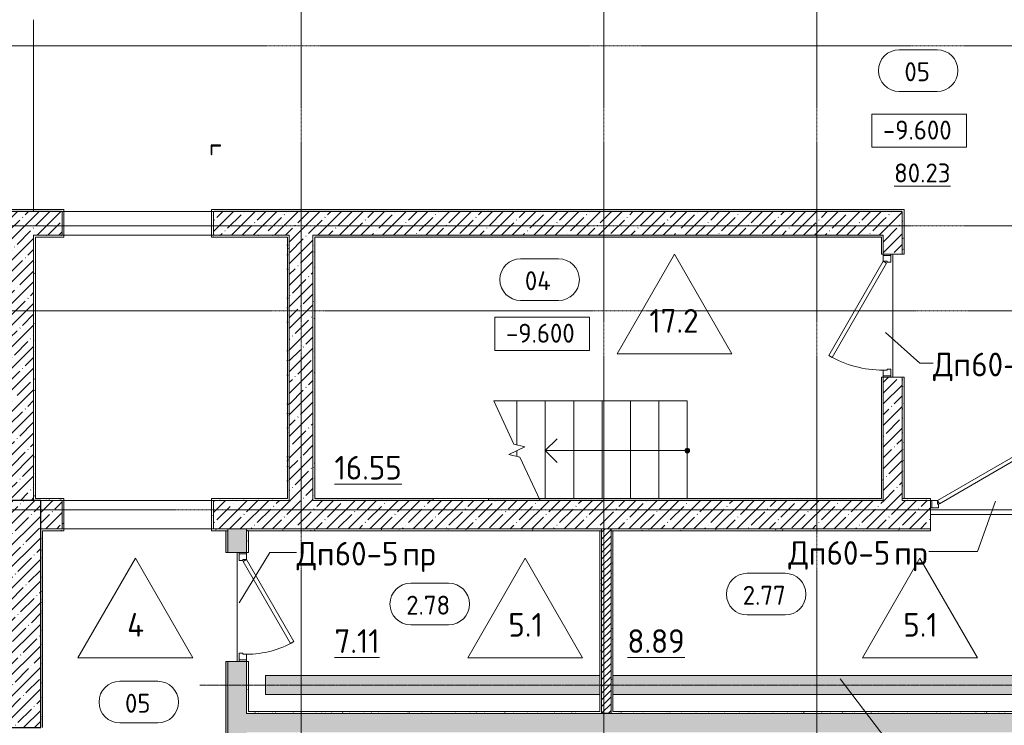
# Model space of a CAD drawing. Header units: millimetres. Extents: x 25887 to 100685, y -10965 to 131188.
# Tile 28 of 49: x 46502 to 56904, y 86675 to 94125. Entities that reach past the tile are written whole.
import ezdxf

# ---------------------------------------------------------------- set-up
doc = ezdxf.new("R2010")
doc.units = ezdxf.units.MM
for name, pattern in [('4_ Штрихпунктир_ 10 х 2 мм', [14, 10, -2, 0, -2]), ('4_ Штрихпунктир_ 15 х 2 мм', [19, 15, -2, 0, -2]), ('Штриховая', [5, 3, -2])]:
    doc.linetypes.add(name, pattern=pattern)
for name, color, linetype, lineweight in [('A-AREA-IDEN', 7, 'Continuous', 5), ('A-DETL', 7, 'Continuous', 25), ('A-DOOR', 7, 'Continuous', 13), ('A-DOOR-FRAM', 7, 'Continuous', 13), ('A-DOOR-IDEN', 7, 'Continuous', 5), ('A-DOOR-OPNG', 7, 'Continuous', 13), ('A-FLOR', 7, 'Continuous', 13), ('A-FLOR-IDEN', 7, 'Continuous', 5), ('A-WALL', 7, 'Continuous', 13), ('A-WALL-PATT', 7, 'Continuous', 13), ('G-ANNO-DIMS', 7, 'Continuous', 5), ('G-ANNO-TEXT', 7, 'Continuous', 5), ('I-WALL', 7, 'Continuous', 13), ('M-EQPM', 7, 'Continuous', 13), ('S-COLS', 7, 'Continuous', 25), ('S-GRID', 7, 'Continuous', 5), ('S-STRS', 7, 'Continuous', 13), ('S-STRS-ANNO', 7, 'Continuous', 5), ('S-STRS-MBND', 7, 'Continuous', 13)]:
    doc.layers.add(name, color=color, linetype=linetype, lineweight=lineweight)
doc.styles.add('GOST Common_2', font='GOST_Common.ttf', dxfattribs={"height": 200})
doc.styles.add('GOST Common_3', font='GOST_Common.ttf', dxfattribs={"height": 250})
pattern_1 = [(0, (0, 0), (203.2, 50.8), [3.353, -149.047, 3.353, -149.047, -812.8]), (0, (0, 0), (203.2, 50.8), [-304.8, 3.353, -301.447, 3.353, -149.047, -355.6]), (0, (0, 0), (203.2, 50.8), [-762, 3.353, -98.247, 3.353, -250.647]), (120, (76.2, 25.4), (-145.59409, 150.576362), [3.353, -149.047, 3.353, -149.047, -812.8]), (120, (76.2, 25.4), (-145.59409, 150.576362), [-304.8, 3.353, -301.447, 3.353, -149.047, -355.6]), (120, (76.2, 25.4), (-145.59409, 150.576362), [-762, 3.353, -98.247, 3.353, -250.647]), (240, (101.6, 127), (-57.60591, -201.376362), [3.353, -149.047, 3.353, -149.047, -812.8]), (240, (101.6, 127), (-57.60591, -201.376362), [-304.8, 3.353, -301.447, 3.353, -149.047, -355.6]), (240, (101.6, 127), (-57.60591, -201.376362), [-762, 3.353, -98.247, 3.353, -250.647])]
pattern_2 = [(135, (150.28, 188.64), (-282.8427, 3e-14), [5, -395]), (135, (174.9, 237.36), (-282.8427, 3e-14), [5, -395]), (135, (211.96, 236.53), (-282.8427, 3e-14), [5, -395]), (135, (114.96, 223.96), (-282.8427, 3e-14), [5, -395]), (135, (77.54, 223.96), (-282.8427, 3e-14), [5, -395]), (135, (57.44, 184.52), (-282.8427, 3e-14), [5, -395]), (135, (66.21, 142.9), (-282.8427, 3e-14), [5, -395]), (135, (107.33, 161), (-282.8427, 3e-14), [5, -395]), (135, (99.08, 130.94), (-282.8427, 3e-14), [5, -395]), (135, (22.6, 136.46), (-282.8427, 3e-14), [5, -395]), (135, (21.16, 168.08), (-282.8427, 3e-14), [5, -395]), (135, (46.13, 96.12), (-282.8427, 3e-14), [5, -395]), (135, (3.54, 74.6), (-282.8427, 3e-14), [5, -395]), (135, (40.3, 47.56), (-282.8427, 3e-14), [5, -395]), (135, (39.77, 18.47), (-282.8427, 3e-14), [5, -395]), (135, (76.94, 37.28), (-282.8427, 3e-14), [5, -395]), (135, (114.18, 62.4), (-282.8427, 3e-14), [5, -395]), (135, (139.87, 90.2), (-282.8427, 3e-14), [5, -395]), (135, (141.44, 15.82), (-282.8427, 3e-14), [5, -395]), (135, (188.69, 26.73), (-282.8427, 3e-14), [5, -395]), (135, (176.14, 51.36), (-282.8427, 3e-14), [5, -395]), (135, (177.03, 0), (-282.8427, 3e-14), [5, -395]), (135, (276.61, 8.22), (-282.8427, 3e-14), [5, -395]), (135, (271.19, 31.72), (-282.8427, 3e-14), [5, -395]), (135, (268.29, 119.65), (-282.8427, 3e-14), [5, -395]), (135, (237.92, 101.95), (-282.8427, 3e-14), [5, -395]), (135, (237.92, 158.27), (-282.8427, 3e-14), [5, -395]), (135, (260.4, 204.35), (-282.8427, 3e-14), [5, -395]), (135, (275.54, 235.4), (-282.8427, 3e-14), [5, -395]), (135, (117.62, 268.96), (-282.8427, 3e-14), [5, -395]), (135, (203.62, 273.83), (-282.8427, 3e-14), [5, -395]), (135, (47.24, 279.3), (-282.8427, 3e-14), [5, -395]), (135, (23.2, 266.16), (-282.8427, 3e-14), [5, -395]), (135, (42.78, 232.52), (-282.8427, 3e-14), [5, -395]), (135, (177.76, 90.57), (-282.8427, 3e-14), [5, -395]), (135, (181.12, 121.8), (-282.8427, 3e-14), [5, -395]), (135, (206.73, 172.06), (-282.8427, 3e-14), [5, -395]), (135, (143.14, 136.62), (-282.8427, 3e-14), [5, -395]), (135, (211.51, 131.86), (-282.8427, 3e-14), [5, -395]), (135, (81.47, 95.1), (-282.8427, 3e-14), [5, -395]), (135, (235.13, 60.46), (-282.8427, 3e-14), [5, -395]), (135, (242.24, 4.89), (-282.8427, 3e-14), [5, -395]), (45, (0, 106.07), (-282.8427, 0), []), (45, (106.07, 0), (-282.8427, 0), []), (45, (176.78, 0), (-282.8427, 0), []), (45, (0, 176.78), (-282.8427, 0), [])]
pattern_3 = [(45, (0, 0), (-114.04925, 114.04925), []), (45, (114.05, 0), (-114.04925, 114.04925), [201.612, -40.322, 3.353, -36.97])]

# ---------------------------------------------------------------- blocks, each defined once
blk = doc.blocks.new('АР_Фахверк_Уголок равнополоч__ГОСТ 8509-93 - L 100x8-6513038--02_Подвал_МП_часть Б')
at = {"layer": 'S-COLS'}
for p, q in [((-27.5, 72.5), (-27.5, -27.5)), ((-23.5, 72.5), (-27.5, 72.5)), ((-19.5, -7.5), (-19.5, 68.5)), ((-27.5, -27.5), (72.5, -27.5)), ((68.5, -19.5), (-7.5, -19.5)), ((72.5, -27.5), (72.5, -23.5))]:
    blk.add_line(p, q, dxfattribs=at)
for centre, radius, start, end in [((-23.5, 68.5), 4, 0, 90), ((-7.5, -7.5), 12, 180, 270), ((68.5, -23.5), 4, 0, 90)]:
    blk.add_arc(centre, radius, start, end, dxfattribs=at)
blk = doc.blocks.new('Наметкина 10_РД_АР_К2_R21_poliektova_rvt-1--02_Подвал_МП_часть Б')
at = {"layer": 'S-COLS', "lineweight": 25, "rotation": 269.9999999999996}
blk.add_blockref('АР_Фахверк_Уголок равнополоч__ГОСТ 8509-93 - L 100x8-6513038--02_Подвал_МП_часть Б', (48551, 92774), dxfattribs=at)
blk = doc.blocks.new('Наметкина 10_РД_АР_П_Отделка_R21_rvt-1--02_Подвал_МП_часть Б')
at = {"layer": 'A-WALL-PATT', "lineweight": 5}
h = blk.add_hatch(dxfattribs=at)
h.set_pattern_fill('FP_25', color=256, style=0, pattern_type=2)
h.set_pattern_definition(pattern_1)
h.paths.add_polyline_path([(55825, 92100), (55825, 92120), (48550, 92120), (48550, 92100), (52195, 92100)])
h.paths.add_polyline_path([(46950, 92100), (46950, 92120), (46400, 92120), (46400, 92100)])
h = blk.add_hatch(dxfattribs=at)
h.set_pattern_fill('FP_25', color=256, style=0, pattern_type=2)
h.set_pattern_definition(pattern_1)
h.paths.add_polyline_path([(48550, 91830), (48550, 92120), (48530, 92120), (48530, 91830)])
h = blk.add_hatch(dxfattribs=at)
h.set_pattern_fill('FP_25', color=256, style=0, pattern_type=2)
h.set_pattern_definition(pattern_1)
h.paths.add_polyline_path([(55845, 89070), (55845, 90350), (55825, 90350), (55825, 89070)])
h.paths.add_polyline_path([(55845, 91650), (55845, 92120), (55825, 92120), (55825, 91650)])
h = blk.add_hatch(dxfattribs=at)
h.set_pattern_fill('FP_25', color=256, style=0, pattern_type=2)
h.set_pattern_definition(pattern_1)
h.paths.add_polyline_path([(46650, 89050), (46670, 89050), (46670, 91850), (46650, 91850), (46650, 90105)])
h = blk.add_hatch(dxfattribs=at)
h.set_pattern_fill('FP_25', color=256, style=0, pattern_type=2)
h.set_pattern_definition(pattern_1)
h.paths.add_polyline_path([(49330, 91830), (49330, 91850), (48550, 91850), (48550, 91830)])
h.paths.add_polyline_path([(46670, 91830), (46950, 91830), (46950, 91850), (46670, 91850)])
h = blk.add_hatch(dxfattribs=at)
h.set_pattern_fill('FP_25', color=256, style=0, pattern_type=2)
h.set_pattern_definition(pattern_1)
h.paths.add_polyline_path([(49330, 89050), (49350, 89050), (49350, 91850), (49330, 91850), (49330, 89070)])
h = blk.add_hatch(dxfattribs=at)
h.set_pattern_fill('FP_25', color=256, style=0, pattern_type=2)
h.set_pattern_definition(pattern_1)
h.paths.add_polyline_path([(49600, 89050), (49620, 89050), (49620, 91850), (49600, 91850), (49600, 90105)])
h = blk.add_hatch(dxfattribs=at)
h.set_pattern_fill('FP_25', color=256, style=0, pattern_type=2)
h.set_pattern_definition(pattern_1)
h.paths.add_polyline_path([(55605, 91830), (55625, 91830), (55625, 91850), (49620, 91850), (49620, 91830), (52195, 91830)])
h = blk.add_hatch(dxfattribs=at)
h.set_pattern_fill('FP_25', color=256, style=0, pattern_type=2)
h.set_pattern_definition(pattern_1)
h.paths.add_polyline_path([(55625, 89070), (55625, 90350), (55605, 90350), (55605, 89070)])
h.paths.add_polyline_path([(55625, 91650), (55625, 91830), (55605, 91830), (55605, 91650)])
h = blk.add_hatch(dxfattribs=at)
h.set_pattern_fill('FP_25', color=256, style=0, pattern_type=2)
h.set_pattern_definition(pattern_1)
h.paths.add_polyline_path([(48550, 89050), (49330, 89050), (49330, 89070), (48550, 89070)])
h.paths.add_polyline_path([(46950, 89050), (46950, 89070), (46670, 89070), (46670, 89050), (46725, 89050)])
h = blk.add_hatch(dxfattribs=at)
h.set_pattern_fill('FP_25', color=256, style=0, pattern_type=2)
h.set_pattern_definition(pattern_1)
h.paths.add_polyline_path([(46970, 88730), (46970, 89070), (46950, 89070), (46950, 88730)])
h = blk.add_hatch(dxfattribs=at)
h.set_pattern_fill('FP_25', color=256, style=0, pattern_type=2)
h.set_pattern_definition(pattern_1)
h.paths.add_polyline_path([(48530, 88730), (48550, 88730), (48550, 89070), (48530, 89070), (48530, 88783)])
h = blk.add_hatch(dxfattribs=at)
h.set_pattern_fill('FP_25', color=256, style=0, pattern_type=2)
h.set_pattern_definition(pattern_1)
h.paths.add_polyline_path([(55625, 89050), (55625, 89070), (51455, 89070), (51455, 89050), (52195, 89050)])
h.paths.add_polyline_path([(50282, 89050), (50869, 89050), (50869, 89070), (49620, 89070), (49620, 89050)])
h = blk.add_hatch(dxfattribs=at)
h.set_pattern_fill('FP_25', color=256, style=0, pattern_type=2)
h.set_pattern_definition(pattern_1)
h.paths.add_polyline_path([(57275, 89050), (58605, 89050), (58605, 89070), (57275, 89070)])
h.paths.add_polyline_path([(56020, 89050), (56125, 89050), (56125, 89070), (55825, 89070), (55825, 89050)])
h = blk.add_hatch(dxfattribs=at)
h.set_pattern_fill('FP_25', color=256, style=0, pattern_type=2)
h.set_pattern_definition(pattern_1)
h.paths.add_polyline_path([(48550, 88730), (48700, 88730), (48700, 88750), (48550, 88750)])
h.paths.add_polyline_path([(46950, 88730), (46950, 88750), (46725, 88750), (46725, 88730), (46745, 88730)])
h = blk.add_hatch(dxfattribs=at)
h.set_pattern_fill('FP_25', color=256, style=0, pattern_type=2)
h.set_pattern_definition(pattern_1)
h.paths.add_polyline_path([(46745, 86650), (46745, 88730), (46725, 88730), (46725, 86650)])
h = blk.add_hatch(dxfattribs=at)
h.set_pattern_fill('FP_25', color=256, style=0, pattern_type=2)
h.set_pattern_definition(pattern_1)
h.paths.add_polyline_path([(48700, 81820), (48700, 87350), (48680, 87350), (48680, 81820)])
h.paths.add_polyline_path([(48700, 88500), (48700, 88730), (48680, 88730), (48680, 88500)])
h = blk.add_hatch(dxfattribs=at)
h.set_pattern_fill('FP_25', color=256, style=0, pattern_type=2)
h.set_pattern_definition(pattern_1)
h.paths.add_polyline_path([(52650, 88730), (52650, 88750), (48900, 88750), (48900, 88730), (52195, 88730)])
h = blk.add_hatch(dxfattribs=at)
h.set_pattern_fill('FP_25', color=256, style=0, pattern_type=2)
h.set_pattern_definition(pattern_1)
h.paths.add_polyline_path([(48920, 86820), (48920, 87350), (48900, 87350), (48900, 86820)])
h.paths.add_polyline_path([(48900, 88500), (48920, 88500), (48920, 88730), (48900, 88730)])
h = blk.add_hatch(dxfattribs=at)
h.set_pattern_fill('FP_25', color=256, style=0, pattern_type=2)
h.set_pattern_definition(pattern_1)
h.paths.add_polyline_path([(52650, 86800), (52650, 88730), (52630, 88730), (52630, 86800)])
h = blk.add_hatch(dxfattribs=at)
h.set_pattern_fill('FP_25', color=256, style=0, pattern_type=2)
h.set_pattern_definition(pattern_1)
h.paths.add_polyline_path([(57405, 88730), (57405, 88750), (57275, 88750), (57275, 88730)])
h.paths.add_polyline_path([(56020, 88730), (56125, 88730), (56125, 88750), (52750, 88750), (52750, 88730)])
h = blk.add_hatch(dxfattribs=at)
h.set_pattern_fill('FP_25', color=256, style=0, pattern_type=2)
h.set_pattern_definition(pattern_1)
h.paths.add_polyline_path([(52770, 86820), (52770, 88730), (52750, 88730), (52750, 86820)])
h = blk.add_hatch(dxfattribs=at)
h.set_pattern_fill('FP_25', color=256, style=0, pattern_type=2)
h.set_pattern_definition(pattern_1)
h.paths.add_polyline_path([(52630, 86800), (52630, 86820), (48900, 86820), (48900, 86800), (52195, 86800)])
h = blk.add_hatch(dxfattribs=at)
h.set_pattern_fill('FP_25', color=256, style=0, pattern_type=2)
h.set_pattern_definition(pattern_1)
h.paths.add_polyline_path([(56020, 86800), (57425, 86800), (57425, 86820), (52750, 86820), (52750, 86800)])
at = {"layer": 'A-WALL'}
for p, q in [((46950, 92120), (46400, 92120)), ((46400, 92100), (46950, 92100)), ((46970, 92120), (46950, 92120)), ((46950, 92100), (46950, 91850)), ((46970, 91830), (46970, 92120)), ((48550, 92120), (48530, 92120)), ((48530, 92120), (48530, 91830)), ((55825, 92120), (48550, 92120)), ((48550, 92100), (55825, 92100)), ((48550, 91850), (48550, 92100)), ((55845, 92120), (55825, 92120)), ((55825, 92100), (55825, 91650)), ((55845, 91650), (55845, 92120)), ((46650, 91850), (46650, 89050)), ((46670, 91850), (46650, 91850)), ((46950, 91850), (46670, 91850)), ((49330, 91850), (48550, 91850)), ((49350, 91850), (49330, 91850)), ((49350, 89050), (49350, 91850)), ((49600, 91850), (49600, 89050)), ((49620, 91850), (49600, 91850)), ((55625, 91850), (49620, 91850)), ((55625, 91830), (55625, 91850)), ((46670, 91830), (46950, 91830)), ((46670, 89070), (46670, 91830)), ((46950, 91830), (46970, 91830)), ((48530, 91830), (48550, 91830)), ((48550, 91830), (49330, 91830)), ((49330, 91830), (49330, 89070)), ((49620, 91830), (55605, 91830)), ((49620, 89070), (49620, 91830)), ((55605, 91830), (55605, 91650)), ((55625, 91650), (55625, 91830)), ((55605, 91650), (55625, 91650)), ((55825, 91650), (55845, 91650)), ((55625, 90350), (55605, 90350)), ((55605, 90350), (55605, 89070)), ((55625, 89070), (55625, 90350)), ((55825, 90350), (55825, 89070)), ((55845, 90350), (55825, 90350)), ((55845, 89070), (55845, 90350)), ((46950, 89070), (46670, 89070)), ((46725, 89050), (46950, 89050)), ((46970, 89070), (46950, 89070)), ((46950, 89050), (46950, 88750)), ((46970, 88730), (46970, 89070)), ((48550, 89070), (48530, 89070)), ((48530, 89070), (48530, 88730)), ((49330, 89070), (48550, 89070)), ((48550, 89050), (49330, 89050)), ((48550, 88750), (48550, 89050)), ((49330, 89050), (49350, 89050)), ((49600, 89050), (49620, 89050)), ((50869, 89070), (49620, 89070)), ((49620, 89050), (50869, 89050)), ((50869, 89050), (50869, 89070)), ((50869, 89070), (51455, 89070)), ((55605, 89070), (51455, 89070)), ((51455, 89070), (51455, 89050)), ((51455, 89050), (55625, 89050)), ((55625, 89050), (55625, 89070)), ((56125, 89070), (55825, 89070)), ((55825, 89070), (55825, 89050)), ((55825, 89070), (55845, 89070)), ((55825, 89050), (56125, 89050)), ((56125, 89050), (56125, 89070)), ((46950, 88750), (46725, 88750)), ((46745, 88730), (46950, 88730)), ((46745, 86650), (46745, 88730)), ((46950, 88730), (46970, 88730)), ((48530, 88730), (48550, 88730)), ((48700, 88750), (48550, 88750)), ((48550, 88730), (48700, 88730)), ((48700, 88730), (48680, 88730)), ((48680, 88730), (48680, 88500)), ((48700, 88730), (48700, 88750)), ((48700, 88500), (48700, 88730)), ((52650, 88750), (48900, 88750)), ((48900, 88750), (48900, 88730)), ((48900, 88730), (48900, 88500)), ((48920, 88730), (48900, 88730)), ((48900, 88730), (52650, 88730)), ((48920, 88500), (48920, 88730)), ((52650, 88730), (52630, 88730)), ((52630, 88730), (52630, 86820)), ((52650, 88730), (52650, 88750)), ((52650, 86800), (52650, 88730)), ((56125, 88750), (52750, 88750)), ((52750, 88750), (52750, 88730)), ((52750, 88730), (52750, 86820)), ((52770, 88730), (52750, 88730)), ((52750, 88730), (56125, 88730)), ((52770, 86820), (52770, 88730)), ((56125, 88730), (56125, 88750)), ((48680, 88500), (48700, 88500)), ((48900, 88500), (48920, 88500)), ((48700, 87350), (48680, 87350)), ((48680, 87350), (48680, 81820)), ((48700, 81820), (48700, 87350)), ((48900, 87350), (48900, 86820)), ((48920, 87350), (48900, 87350)), ((48920, 86820), (48920, 87350)), ((48900, 86820), (48900, 86800)), ((48900, 86800), (52630, 86800)), ((52630, 86820), (48920, 86820)), ((52630, 86800), (52650, 86800)), ((52750, 86820), (52750, 86800)), ((52750, 86800), (57425, 86800)), ((57405, 86820), (52770, 86820))]:
    blk.add_line(p, q, dxfattribs=at)
blk = doc.blocks.new('АР_Дверь однопольная - 1150х2100h_кл_ коридор-4725531--02_Подвал_МП_часть Б')
at = {"layer": 'A-DOOR'}
for p, q in [((366, 600), (-500, 100)), ((-480, 65), (386, 565)), ((386, 565), (366, 600)), ((-500, 100), (-480, 65))]:
    blk.add_line(p, q, dxfattribs=at)
at = {"layer": 'A-DOOR', "lineweight": 5}
blk.add_arc((-500, 100), 1000, 360, 30, dxfattribs=at)
at = {"layer": 'A-DOOR-FRAM'}
for p, q in [((-560, 100), (-575, 100)), ((-560, 20), (-575, 20)), ((-500, 100), (-560, 100)), ((-560, 100), (-560, 20)), ((-560, 20), (-490, 20)), ((-500, 60), (-500, 100)), ((-490, 60), (-500, 60)), ((-490, 20), (-490, 60)), ((500, 60), (490, 60)), ((490, 60), (490, 20)), ((490, 20), (560, 20)), ((560, 100), (500, 100)), ((500, 100), (500, 60)), ((560, 20), (560, 100)), ((560, 100), (575, 100)), ((560, 20), (575, 20))]:
    blk.add_line(p, q, dxfattribs=at)
blk = doc.blocks.new('КР-Проем - Настраиваемый-1583614--02_Подвал_МП_часть Б')
at = {"layer": 'A-DOOR-OPNG'}
for p, q in [((-800, 125), (800, 125)), ((-800, -125), (800, -125))]:
    blk.add_line(p, q, dxfattribs=at)
blk = doc.blocks.new('КР-Проем - Настраиваемый-1583645--02_Подвал_МП_часть Б')
at = {"layer": 'A-DOOR-OPNG'}
for p, q in [((-800, 150), (800, 150)), ((-800, -150), (800, -150))]:
    blk.add_line(p, q, dxfattribs=at)
blk = doc.blocks.new('КР_Колонна_ЖБ_Прямоугольная - 400x2400h_B40-V17--02_Подвал_МП_часть Б')
at = {"layer": 'S-COLS', "lineweight": 5}
h = blk.add_hatch(dxfattribs=at)
h.set_pattern_fill('FP_21', color=256, style=0, pattern_type=2)
h.set_pattern_definition([(225, (46525, 87850), (114.04925, -114.04925), []), (225, (46410.95, 87850), (114.04925, -114.04925), [201.613, -40.323, 3.353, -36.97])])
h.paths.add_polyline_path([(200, 1200), (-200, 1200), (-200, -1200), (200, -1200)])
at = {"layer": 'S-COLS'}
for p, q in [((200, 1200), (-200, 1200)), ((-200, 1200), (-200, -1200)), ((200, -1200), (200, 1200)), ((-200, -1200), (200, -1200))]:
    blk.add_line(p, q, dxfattribs=at)
blk = doc.blocks.new('КР-Проем - Настраиваемый-3103461--02_Подвал_МП_часть Б')
at = {"layer": 'A-DOOR-OPNG'}
for p, q in [((-1012.5, 125), (1012.5, 125)), ((-1012.5, -125), (1012.5, -125))]:
    blk.add_line(p, q, dxfattribs=at)
blk = doc.blocks.new('АР_Лоток - 200х100h_ЛВ1-7902330--02_Подвал_МП_часть Б')
at = {"layer": 'M-EQPM', "true_color": 0xdddddd}
h = blk.add_hatch(color=254, dxfattribs=at)
h.paths.add_polyline_path([(6920, -100), (8305, -100), (8305, 100), (3670, 100), (3670, -100)])
h.paths.add_polyline_path([(3095, -100), (3530, -100), (3530, 100), (0, 100), (0, -100)])
h.paths.add_polyline_path([(12675, -100), (12675, 100), (12545, 100), (12545, -100)])
h.paths.add_polyline_path([(12405, -100), (12405, 100), (8445, 100), (8445, -100), (10744, -100)])
at = {"layer": 'M-EQPM'}
for p, q in [((3530, 100), (0, 100)), ((0, 100), (0, -100)), ((8305, 100), (3670, 100)), ((0, -100), (3530, -100)), ((3670, -100), (8305, -100))]:
    blk.add_line(p, q, dxfattribs=at)
blk = doc.blocks.new('АР_Дверь однопольная - 1300х2100h_лест__лифт_ холл-4726283--02_Подвал_МП_часть Б')
at = {"layer": 'A-DOOR'}
for p, q in [((-421, 675), (-441, 640)), ((-441, 640), (555, 65)), ((575, 100), (-421, 675)), ((555, 65), (575, 100))]:
    blk.add_line(p, q, dxfattribs=at)
at = {"layer": 'A-DOOR', "lineweight": 5}
blk.add_arc((575, 100), 1150, 150, 180, dxfattribs=at)
at = {"layer": 'A-DOOR-FRAM'}
for p, q in [((-635, 100), (-650, 100)), ((-635, 20), (-650, 20)), ((-575, 100), (-635, 100)), ((-635, 100), (-635, 20)), ((-635, 20), (-565, 20)), ((-575, 60), (-575, 100)), ((-565, 60), (-575, 60)), ((-565, 20), (-565, 60)), ((575, 60), (565, 60)), ((565, 60), (565, 20)), ((565, 20), (635, 20)), ((635, 100), (575, 100)), ((575, 100), (575, 60)), ((635, 20), (635, 100)), ((635, 100), (650, 100)), ((635, 20), (650, 20))]:
    blk.add_line(p, q, dxfattribs=at)
blk = doc.blocks.new('АР_Дверь однопольная - 1150х2100h_кл_ коридор-4725462--02_Подвал_МП_часть Б')
at = {"layer": 'A-DOOR'}
for p, q in [((366, 650), (-500, 150)), ((386, 615), (366, 650)), ((-480, 115), (386, 615)), ((-500, 150), (-480, 115))]:
    blk.add_line(p, q, dxfattribs=at)
at = {"layer": 'A-DOOR', "lineweight": 5}
blk.add_arc((-500, 150), 1000, 360, 30, dxfattribs=at)
at = {"layer": 'A-DOOR-FRAM'}
for p, q in [((-560, 150), (-575, 150)), ((-500, 150), (-560, 150)), ((-560, 150), (-560, 70)), ((-500, 110), (-500, 150)), ((-490, 110), (-500, 110)), ((-490, 70), (-490, 110)), ((500, 110), (490, 110)), ((490, 110), (490, 70)), ((560, 150), (500, 150)), ((500, 150), (500, 110)), ((560, 70), (560, 150)), ((560, 150), (575, 150)), ((-560, 70), (-575, 70)), ((-560, 70), (-490, 70)), ((490, 70), (560, 70)), ((560, 70), (575, 70))]:
    blk.add_line(p, q, dxfattribs=at)
blk = doc.blocks.new('Марка помещения _Номер_ - 2 мм-68851--02_Подвал_МП_часть Б')
at = {"layer": 'A-AREA-IDEN'}
for p, q in [((-2.03, 2.21), (1.97, 2.21)), ((-2.03, -2.19), (1.97, -2.19))]:
    blk.add_line(p, q, dxfattribs=at)
for centre, start, end in [((-2.03, 0.01), 90, 270), ((1.97, 0.01), 270, 90)]:
    blk.add_arc(centre, 2.2, start, end, dxfattribs=at)
blk = doc.blocks.new('Высотные отметки - Frame_2-749557--02_Подвал_МП_часть Б')
at = {"layer": 'G-ANNO-DIMS'}
for p, q in [((-5, 3.5), (-5, 0)), ((5, 3.5), (-5, 3.5)), ((5, 0), (5, 3.5)), ((-5, 0), (5, 0))]:
    blk.add_line(p, q, dxfattribs=at)
blk = doc.blocks.new('Марка полов - Марка полов-4106608--02_Подвал_МП_часть Б')
at = {"layer": 'A-FLOR-IDEN'}
for p, q in [((0, 7), (-6.06, -3.5)), ((6.06, -3.5), (0, 7)), ((-6.06, -3.5), (6.06, -3.5))]:
    blk.add_line(p, q, dxfattribs=at)

msp = doc.modelspace()

# ---------------------------------------------------------------- hatches: boundary and pattern name
at = {"layer": 'A-WALL-PATT', "lineweight": 5}
h = msp.add_hatch(dxfattribs=at)
h.set_pattern_fill('FP_3', color=256, style=0, pattern_type=2)
h.set_pattern_definition(pattern_3)
h.paths.add_polyline_path([(46400, 89050), (46650, 89050), (46650, 92100), (46400, 92100), (46400, 90105.183524)])
h = msp.add_hatch(dxfattribs=at)
h.set_pattern_fill('FP_3', color=256, style=0, pattern_type=2)
h.set_pattern_definition(pattern_3)
h.paths.add_polyline_path([(46950, 91850), (46950, 92100), (46650, 92100), (46650, 91850)])
h = msp.add_hatch(dxfattribs=at)
h.set_pattern_fill('FP_3', color=256, style=0, pattern_type=2)
h.set_pattern_definition(pattern_3)
h.paths.add_polyline_path([(55625, 91850), (55625, 92100), (48550, 92100), (48550, 91850), (52194.65305, 91850)])
h = msp.add_hatch(dxfattribs=at)
h.set_pattern_fill('FP_3', color=256, style=0, pattern_type=2)
h.set_pattern_definition(pattern_3)
h.paths.add_polyline_path([(55825, 89050), (55825, 90350), (55625, 90350), (55625, 89050)])
h.paths.add_polyline_path([(55825, 91650), (55825, 92100), (55625, 92100), (55625, 91650)])
h = msp.add_hatch(dxfattribs=at)
h.set_pattern_fill('FP_3', color=256, style=0, pattern_type=2)
h.set_pattern_definition(pattern_3)
h.paths.add_polyline_path([(49600, 89050), (49600, 91850), (49350, 91850), (49350, 89050)])
h = msp.add_hatch(dxfattribs=at)
h.set_pattern_fill('FP_3', color=256, style=0, pattern_type=2)
h.set_pattern_definition(pattern_3)
h.paths.add_polyline_path([(46950, 88750), (46950, 89050), (46725, 89050), (46725, 88750)])
h = msp.add_hatch(dxfattribs=at)
h.set_pattern_fill('FP_3', color=256, style=0, pattern_type=2)
h.set_pattern_definition(pattern_3)
h.paths.add_polyline_path([(61375, 88750), (61375, 89050), (57275, 89050), (57275, 88750), (59844.423313, 88750)])
h.paths.add_polyline_path([(56019.538182, 88750), (56125, 88750), (56125, 89050), (48550, 89050), (48550, 88750), (52194.65305, 88750)])
h = msp.add_hatch(dxfattribs=at)
h.set_pattern_fill('FP_1', color=256, style=0, pattern_type=2)
h.set_pattern_definition(pattern_2)
h.paths.add_polyline_path([(48718.5, 80505.199998), (48881.5, 80505.199998), (48888.217514, 80507.982484), (48891, 80514.699998), (48891, 80570.499998), (48892.610913, 80574.389086), (48896.5, 80575.999998), (48900, 80575.999998), (48900, 87350), (48700, 87350), (48700, 80575.999998), (48703.5, 80575.999998), (48707.389087, 80574.389086), (48709, 80570.499998), (48709, 80514.699998), (48711.782486, 80507.982484)])
h.paths.add_polyline_path([(48900, 88500), (48900, 88750), (48700, 88750), (48700, 88500)])
h = msp.add_hatch(dxfattribs=at)
h.set_pattern_fill('FP_2', color=256, style=0, pattern_type=2)
h.set_pattern_definition([(45, (0, 0), (-35.35534, 35.35534), [])])
h.paths.add_polyline_path([(52750, 86800), (52750, 88750), (52650, 88750), (52650, 86800)])
h = msp.add_hatch(dxfattribs=at)
h.set_pattern_fill('FP_1', color=256, style=0, pattern_type=2)
h.set_pattern_definition(pattern_2)
h.paths.add_polyline_path([(59844.423313, 86600), (64875, 86600), (64875, 86800), (48900, 86800), (48900, 86600), (56019.538182, 86600)])
at = {"layer": 'S-STRS-ANNO'}
h = msp.add_hatch(color=256, dxfattribs=at)
edge = h.paths.add_edge_path()
edge.add_arc((53555, 89575), 25, 0, 360)
msp.add_hatch(color=256, dxfattribs=at).paths.add_polyline_path([(53555, 89550), (53572.67767, 89557.32233), (53580, 89575), (53572.67767, 89592.67767), (53555, 89600), (53537.32233, 89592.67767), (53530, 89575), (53537.32233, 89557.32233)])

# ---------------------------------------------------------------- linework, layer by layer
at = {"layer": 'A-DETL', "linetype": '4_ Штрихпунктир_ 15 х 2 мм', "lineweight": 5}
msp.add_line((48405, 87100), (62125, 87100), dxfattribs=at)
at = {"layer": 'A-DOOR-IDEN'}
for p, q in [((55650.11782, 90822.365507), (56013.289649, 90498.435957)), ((56013.289649, 90498.435957), (56151.953789, 90498.435957)), ((56812.305061, 89042.672565), (56619.507431, 88508.529593)), ((48820.26539, 87967.758517), (49143.673314, 88501.06118)), ((49143.673314, 88501.06118), (49427.486156, 88501.06118)), ((56619.507431, 88508.529593), (56105.453789, 88508.529593))]:
    msp.add_line(p, q, dxfattribs=at)
at = {"layer": 'A-FLOR'}
for p, q in [((55725, 91650), (55725, 90350)), ((56125, 88900), (57275, 88900)), ((48800, 87350), (48800, 88500)), ((49100, 87000), (49100, 87200)), ((49100, 87200), (52630, 87200)), ((52770, 87200), (57405, 87200)), ((52630, 87000), (49100, 87000)), ((57405, 87000), (52770, 87000))]:
    msp.add_line(p, q, dxfattribs=at)
at = {"layer": 'A-WALL'}
for p, q in [((46950, 92100), (46400, 92100)), ((46950, 91850), (46950, 92100)), ((55825, 92100), (48550, 92100)), ((48550, 92100), (48550, 91850)), ((55825, 91650), (55825, 92100)), ((46650, 91850), (46950, 91850)), ((46650, 89050), (46650, 91850)), ((48550, 91850), (49350, 91850)), ((49350, 91850), (49350, 89050)), ((49600, 89050), (49600, 91850)), ((49600, 91850), (55625, 91850)), ((55625, 91850), (55625, 91650)), ((55625, 91650), (55825, 91650)), ((55625, 90350), (55625, 89050)), ((55825, 90350), (55625, 90350)), ((55825, 89050), (55825, 90350)), ((46950, 89050), (46725, 89050)), ((46950, 88750), (46950, 89050)), ((49350, 89050), (48550, 89050)), ((48550, 89050), (48550, 88750)), ((55625, 89050), (49600, 89050)), ((56125, 89050), (55825, 89050)), ((56125, 88750), (56125, 89050)), ((46725, 88750), (46950, 88750)), ((48550, 88750), (56125, 88750))]:
    msp.add_line(p, q, dxfattribs=at)
at = {"layer": 'A-WALL', "lineweight": 25}
msp.add_line((52750, 86800), (52650, 86800), dxfattribs=at)
at = {"layer": 'G-ANNO-TEXT'}
msp.add_line((55168.903866, 87164.952083), (56297.980986, 85690.527116), dxfattribs=at)
at = {"layer": 'I-WALL'}
for p, q in [((48700, 88750), (48700, 88500)), ((48900, 88500), (48900, 88750)), ((52650, 88750), (52650, 86800)), ((52750, 86800), (52750, 88750)), ((48700, 88500), (48900, 88500)), ((48700, 87350), (48700, 81800)), ((48900, 87350), (48700, 87350)), ((48900, 86800), (48900, 87350)), ((52650, 86800), (48900, 86800)), ((57425, 86800), (52750, 86800))]:
    msp.add_line(p, q, dxfattribs=at)
at = {"layer": 'S-GRID', "linetype": '4_ Штрихпунктир_ 10 х 2 мм'}
for p, q in [((49475, 80104.964717), (49475, 128910)), ((52675, 80104.964717), (52675, 128910)), ((54925, 80104.964717), (54925, 128910)), ((86550, 93850), (27912.537886, 93850)), ((86550, 91950), (27912.537886, 91950)), ((91551.922019, 91050), (27912.537886, 91050)), ((91551.922019, 91050), (28726.881318, 91050)), ((90640, 88950), (27912.537886, 88950))]:
    msp.add_line(p, q, dxfattribs=at)
at = {"layer": 'S-STRS'}
for p, q in [((51755, 90100), (51510.188479, 90100)), ((52055, 90100), (51755, 90100)), ((51755, 89635.269894), (51755, 90100)), ((52355, 90100), (52055, 90100)), ((52055, 89070), (52055, 90100)), ((52655, 90100), (52355, 90100)), ((52355, 89070), (52355, 90100)), ((52955, 90100), (52655, 90100)), ((52655, 89070), (52655, 90100)), ((53255, 90100), (52955, 90100)), ((52955, 89070), (52955, 90100)), ((53555, 90100), (53255, 90100)), ((53255, 89070), (53255, 90100)), ((53555, 89070), (53555, 90100)), ((51755, 89514.730106), (51755, 89575))]:
    msp.add_line(p, q, dxfattribs=at)
at = {"layer": 'S-STRS', "linetype": 'Штриховая'}
for p, q in [((51755, 89635.269894), (51755, 90100)), ((52055, 89070), (52055, 90100)), ((52355, 89070), (52355, 90100)), ((52655, 89070), (52655, 90100)), ((52955, 89070), (52955, 90100)), ((53255, 89070), (53255, 90100)), ((53555, 89070), (53555, 90100)), ((51755, 89514.730106), (51755, 89575))]:
    msp.add_line(p, q, dxfattribs=at)
at = {"layer": 'S-STRS-ANNO'}
for p, q in [((52055, 89575), (52180, 89700)), ((52355, 89575), (52055, 89575)), ((52055, 89575), (52180, 89450)), ((52655, 89575), (52355, 89575)), ((52955, 89575), (52655, 89575)), ((53255, 89575), (52955, 89575)), ((53555, 89575), (53255, 89575)), ((53537.32233, 89592.67767), (53530, 89575)), ((53530, 89575), (53537.32233, 89557.32233)), ((53555, 89600), (53537.32233, 89592.67767)), ((53537.32233, 89557.32233), (53555, 89550)), ((53572.67767, 89592.67767), (53555, 89600)), ((53555, 89550), (53572.67767, 89557.32233)), ((53580, 89575), (53572.67767, 89592.67767)), ((53572.67767, 89557.32233), (53580, 89575))]:
    msp.add_line(p, q, dxfattribs=at)
msp.add_circle((53555, 89575), 25, dxfattribs=at)
at = {"layer": 'S-STRS-MBND'}
for p, q in [((51510.188479, 90100), (51723.30363, 89642.973084)), ((51839.966355, 89614.620462), (51670.033645, 89535.379538)), ((51723.30363, 89642.973084), (51839.966355, 89614.620462)), ((51670.033645, 89535.379538), (51786.69637, 89507.026916)), ((51786.69637, 89507.026916), (51999.811521, 89050))]:
    msp.add_line(p, q, dxfattribs=at)

# ---------------------------------------------------------------- block references
at = {"lineweight": 5}
for name in ['Наметкина 10_РД_АР_П_Отделка_R21_rvt-1--02_Подвал_МП_часть Б', 'Наметкина 10_РД_АР_К2_R21_poliektova_rvt-1--02_Подвал_МП_часть Б']:
    msp.add_blockref(name, (0, 0), dxfattribs=at)
at = {"layer": 'A-AREA-IDEN', "xscale": 99.99999999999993, "yscale": 99.99999999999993, "zscale": 99.99999999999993}
for p in [(55997.178569, 93586.609212), (51997.615953, 91379.821185), (54391.622715, 88058.78918), (50836.687024, 87954.464043), (47763.389809, 86919.018541)]:
    msp.add_blockref('Марка помещения _Номер_ - 2 мм-68851--02_Подвал_МП_часть Б', p, dxfattribs=at)
at = {"layer": 'A-DOOR'}
for name, p, rotation in [('КР-Проем - Настраиваемый-3103461--02_Подвал_МП_часть Б', (46525, 93112.5), 89.99999999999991), ('АР_Дверь однопольная - 1300х2100h_лест__лифт_ холл-4726283--02_Подвал_МП_часть Б', (55725, 91000), 89.99999999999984), ('АР_Дверь однопольная - 1150х2100h_кл_ коридор-4725531--02_Подвал_МП_часть Б', (48800, 87925), 270)]:
    msp.add_blockref(name, p, dxfattribs=dict(at, rotation=rotation))
for name, p in [('КР-Проем - Настраиваемый-1583614--02_Подвал_МП_часть Б', (47750, 91975)), ('АР_Дверь однопольная - 1150х2100h_кл_ коридор-4725462--02_Подвал_МП_часть Б', (56700, 88900)), ('КР-Проем - Настраиваемый-1583645--02_Подвал_МП_часть Б', (47750, 88900))]:
    msp.add_blockref(name, p, dxfattribs=at)
at = {"layer": 'A-FLOR-IDEN', "xscale": 99.99999999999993, "yscale": 99.99999999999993, "zscale": 99.99999999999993}
for p in [(53419.601925, 90948.211065), (47724.222621, 87738.466098), (51841.395663, 87738.466098), (56013.289649, 87738.466098)]:
    msp.add_blockref('Марка полов - Марка полов-4106608--02_Подвал_МП_часть Б', p, dxfattribs=at)
at = {"layer": 'G-ANNO-DIMS', "xscale": 99.99999999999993, "yscale": 99.99999999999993, "zscale": 99.99999999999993}
for p in [(56003.443737, 92778.352867), (52021.594558, 90633.735052)]:
    msp.add_blockref('Высотные отметки - Frame_2-749557--02_Подвал_МП_часть Б', p, dxfattribs=at)
at = {"layer": 'M-EQPM'}
msp.add_blockref('АР_Лоток - 200х100h_ЛВ1-7902330--02_Подвал_МП_часть Б', (49100, 87100), dxfattribs=at)
at = {"layer": 'S-COLS', "rotation": 180}
msp.add_blockref('КР_Колонна_ЖБ_Прямоугольная - 400x2400h_B40-V17--02_Подвал_МП_часть Б', (46525, 87850), dxfattribs=at)

# ---------------------------------------------------------------- texts
at = {"layer": 'A-AREA-IDEN', "attachment_point": 1}
for s, insert, char_height, width, style in [('05', (55848.664373, 93675.352394), 200, 352.7425, 'GOST Common_2'), ('\\L80.23', (55740.062071, 92606.91301), 200, 769.62, 'GOST Common_2'), ('04', (51839.101757, 91468.564367), 200, 376.793125, 'GOST Common_2'), ('\\L16.55', (49828.518274, 89519.987554), 250, 889.873125, 'GOST Common_3'), ('2.77', (54140.608519, 88147.532362), 200, 601.265625, 'GOST Common_2'), ('2.78', (50585.672828, 88043.207225), 200, 601.265625, 'GOST Common_2'), ('\\L7.11', (49828.518274, 87689.197722), 250, 609.2825, 'GOST Common_3'), ('\\L8.89', (52921.983501, 87689.197722), 250, 737.5525, 'GOST Common_3'), ('05', (47614.875612, 87007.761723), 200, 352.7425, 'GOST Common_2')]:
    msp.add_mtext(s, dxfattribs=dict(at, insert=insert, char_height=char_height, width=width, style=style))
at = {"layer": 'A-DOOR-IDEN', "char_height": 250, "attachment_point": 1, "style": 'GOST Common_3'}
for s, insert, width in [('Дп', (56151.953789, 90609.36304), 489.029375), ('60-6', (56555.443372, 90609.36304), 865.8225), ('60-5', (55026.943372, 88619.456677), 865.8225), ('Дп', (49427.486156, 88611.988264), 489.029375), ('60-5', (49830.97574, 88611.988264), 865.8225), ('пр', (50545.35074, 88611.988264), 432.91125), ('Дп', (54623.453789, 88619.456677), 489.029375), ('пр', (55741.318372, 88619.456677), 432.91125)]:
    msp.add_mtext(s, dxfattribs=dict(at, insert=insert, width=width))
at = {"layer": 'A-FLOR-IDEN', "char_height": 250, "attachment_point": 1, "style": 'GOST Common_3'}
for s, insert, width in [('17.2', (53154.225642, 91070.272737), 673.4175), ('\\fGOST Common|b0|i0|c204|p34|;4', (47637.346338, 87860.52777), 240.50625), ('5.1', (51665.01938, 87860.52777), 456.961875), ('5.1', (55836.913365, 87860.52777), 456.961875)]:
    msp.add_mtext(s, dxfattribs=dict(at, insert=insert, width=width))
at = {"layer": 'G-ANNO-DIMS', "char_height": 200, "width": 917.17566319, "attachment_point": 1, "line_spacing_factor": 1.022761, "style": 'GOST Common_2'}
for insert in [(55621.28721, 93059.718528), (51639.438031, 90915.100713)]:
    msp.add_mtext('-9.600', dxfattribs=dict(at, insert=insert))

doc.saveas('drawing.dxf')
